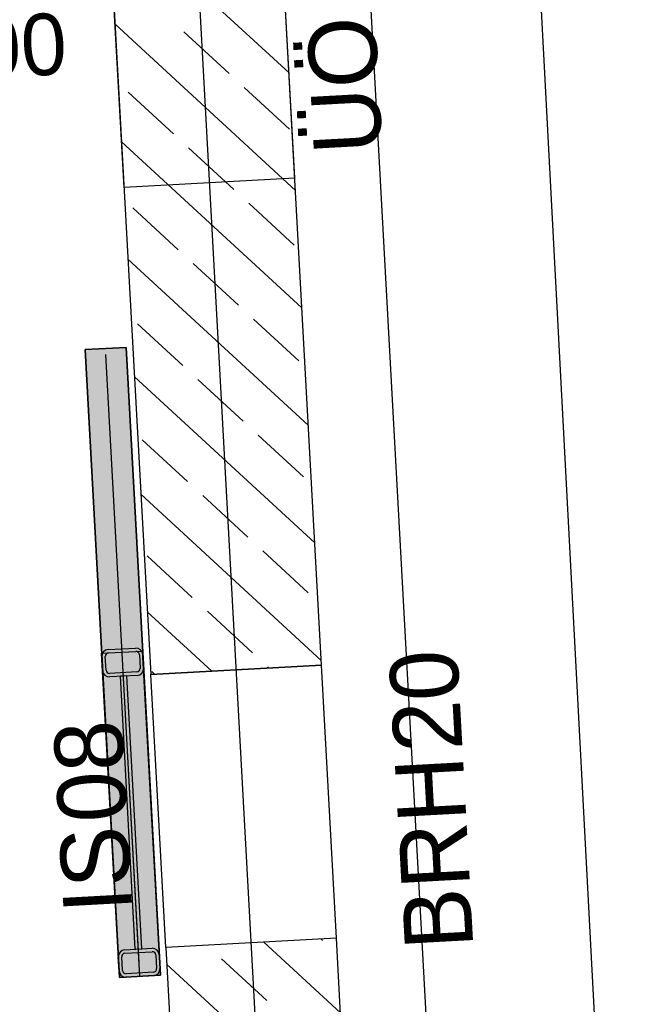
# Model space of a CAD drawing. Extents: x -181 to 1388, y 138 to 979.
# Tile 31 of 82: x 754 to 772, y 348 to 377. Entities that reach past the tile are written whole.
import ezdxf
from ezdxf.lldxf.tags import DXFTag

# ---------------------------------------------------------------- set-up
doc = ezdxf.new("R2010")
doc.units = 0
doc.layers.get('0').update_dxf_attribs({"lineweight": 25})
for name, color, linetype, lineweight, true_color in [('01AFU Allgemein Bemaßung', 7, 'Continuous', 25, 0x848484), ('20 Fundament', 7, 'Continuous', 25, 0x848484), ('20 Höhen Schwellen', 7, 'Continuous', 25, 0x848484), ('20 Innenwände', 7, 'Continuous', 25, 0x848484), ('20 Platzbedarf Schieber', 7, 'Continuous', 25, 0x848484), ('20 Schieber', 7, 'Continuous', 25, 0x848484), ('A-0', 7, 'Continuous', 25, 0x848484)]:
    doc.layers.add(name, color=color, linetype=linetype, lineweight=lineweight, true_color=true_color)
doc.layers.add('02 Raster Gebäude', color=7, linetype='Continuous', lineweight=25)
doc.styles.get("Standard").update_dxf_attribs({"font": 'arial.ttf'})
tags = doc.linetypes.add('Raster', pattern=[0.2, 0.1, -0.05, 0, -0.05]).pattern_tags.tags
tags[10:11] = [DXFTag(74, 4), DXFTag(75, 0), DXFTag(340, '0'), DXFTag(46, 1.0), DXFTag(50, 0.0), DXFTag(44, 0.0), DXFTag(45, 0.0)]
tags[8:9] = [DXFTag(74, 4), DXFTag(75, 0), DXFTag(340, '0'), DXFTag(46, 1.0), DXFTag(50, 0.0), DXFTag(44, 0.0), DXFTag(45, 0.0)]
tags[6:7] = [DXFTag(74, 4), DXFTag(75, 0), DXFTag(340, '0'), DXFTag(46, 1.0), DXFTag(50, 0.0), DXFTag(44, 0.0), DXFTag(45, 0.0)]
tags[4:5] = [DXFTag(74, 4), DXFTag(75, 0), DXFTag(340, '0'), DXFTag(46, 1.0), DXFTag(50, 0.0), DXFTag(44, 0.0), DXFTag(45, 0.0)]
tags = doc.linetypes.add('Strichlinie eng', pattern=[0.115, 0.075, -0.04]).pattern_tags.tags
tags[6:7] = [DXFTag(74, 4), DXFTag(75, 0), DXFTag(340, '0'), DXFTag(46, 1.0), DXFTag(50, 0.0), DXFTag(44, 0.0), DXFTag(45, 0.0)]
tags[4:5] = [DXFTag(74, 4), DXFTag(75, 0), DXFTag(340, '0'), DXFTag(46, 1.0), DXFTag(50, 0.0), DXFTag(44, 0.0), DXFTag(45, 0.0)]
tags = doc.linetypes.add('Strichpunktx2', pattern=[2, 1, -0.5, 0, -0.5]).pattern_tags.tags
tags[10:11] = [DXFTag(74, 4), DXFTag(75, 0), DXFTag(340, '0'), DXFTag(46, 1.0), DXFTag(50, 0.0), DXFTag(44, 0.0), DXFTag(45, 0.0)]
tags[8:9] = [DXFTag(74, 4), DXFTag(75, 0), DXFTag(340, '0'), DXFTag(46, 1.0), DXFTag(50, 0.0), DXFTag(44, 0.0), DXFTag(45, 0.0)]
tags[6:7] = [DXFTag(74, 4), DXFTag(75, 0), DXFTag(340, '0'), DXFTag(46, 1.0), DXFTag(50, 0.0), DXFTag(44, 0.0), DXFTag(45, 0.0)]
tags[4:5] = [DXFTag(74, 4), DXFTag(75, 0), DXFTag(340, '0'), DXFTag(46, 1.0), DXFTag(50, 0.0), DXFTag(44, 0.0), DXFTag(45, 0.0)]
tags = doc.linetypes.add('Öffnungslinie Tür Fenster', pattern=[0.115, 0.075, -0.04]).pattern_tags.tags
tags[6:7] = [DXFTag(74, 4), DXFTag(75, 0), DXFTag(340, '0'), DXFTag(46, 1.0), DXFTag(50, 0.0), DXFTag(44, 0.0), DXFTag(45, 0.0)]
tags[4:5] = [DXFTag(74, 4), DXFTag(75, 0), DXFTag(340, '0'), DXFTag(46, 1.0), DXFTag(50, 0.0), DXFTag(44, 0.0), DXFTag(45, 0.0)]

# ---------------------------------------------------------------- blocks, each defined once
blk = doc.blocks.new('Referenz-A07F5V09WF')
at = {"layer": '01AFU Allgemein Bemaßung', "lineweight": -2}
blk.add_line((762.535, 510.809), (772.405, 324.065), dxfattribs=at)
at = {"layer": '02 Raster Gebäude', "linetype": 'Raster', "lineweight": -2, "ltscale": 56.250004}
blk.add_line((728.663, 942.749), (765.728, 265.637), dxfattribs=at)
at = {"layer": '20 Fundament', "linetype": 'Öffnungslinie Tür Fenster', "lineweight": -2, "ltscale": 56.250004}
blk.add_line((767.346, 327.536), (757.466, 508.042), dxfattribs=at)
at = {"layer": '20 Innenwände', "lineweight": -2}
for p, q in [((763.169, 358.122), (760.026, 415.532)), ((755.034, 415.258), (758.176, 357.849)), ((762.389, 372.375), (761.842, 382.36)), ((757.396, 372.102), (756.85, 382.087)), ((762.22, 375.451), (756.947, 380.314)), ((762.409, 372.013), (757.135, 376.876)), ((760.468, 375.435), (759.145, 376.655)), ((758.841, 373.67), (757.518, 374.891)), ((762.232, 373.808), (760.909, 375.028)), ((762.597, 368.575), (757.323, 373.438)), ((760.605, 372.043), (759.282, 373.264)), ((762.389, 372.375), (757.396, 372.102)), ((758.978, 370.279), (757.655, 371.499)), ((762.37, 370.416), (761.047, 371.637)), ((762.785, 365.137), (757.511, 370)), ((760.743, 368.652), (759.42, 369.872)), ((762.507, 367.025), (761.184, 368.245)), ((759.116, 366.888), (757.793, 368.108)), ((762.973, 361.699), (757.7, 366.561)), ((760.88, 365.261), (759.557, 366.481)), ((762.645, 363.634), (761.321, 364.854)), ((759.253, 363.496), (757.93, 364.717)), ((763.161, 358.261), (757.888, 363.123)), ((761.018, 361.869), (759.695, 363.09)), ((759.391, 360.105), (758.068, 361.325)), ((762.782, 360.242), (761.459, 361.463)), ((759.961, 357.947), (758.076, 359.685)), ((761.155, 358.478), (759.832, 359.698)), ((763.169, 358.122), (758.176, 357.849)), ((758.29, 357.855), (758.205, 357.934)), ((761.632, 358.038), (761.596, 358.071)), ((763.606, 350.134), (763.169, 358.122)), ((758.614, 349.861), (758.176, 357.849)), ((763.606, 350.134), (758.614, 349.861)), ((763.195, 350.068), (763.15, 350.109)), ((765.055, 323.674), (763.606, 350.134)), ((758.614, 349.861), (760.062, 323.401)), ((763.726, 347.946), (761.479, 350.018)), ((761.568, 348.304), (760.244, 349.524)), ((763.914, 344.508), (758.641, 349.371))]:
    blk.add_line(p, q, dxfattribs=at)
at = {"layer": '20 Platzbedarf Schieber', "linetype": 'Strichlinie eng', "lineweight": -2, "ltscale": 56.250004}
for p, q in [((756.254, 367.354), (757.453, 367.42)), ((757.453, 367.42), (758.458, 349.047)), ((757.26, 348.982), (756.254, 367.354)), ((758.458, 349.047), (757.26, 348.982))]:
    blk.add_line(p, q, dxfattribs=at)
at = {"layer": '20 Platzbedarf Schieber', "lineweight": -2}
for points in [[(757.26, 348.982), (756.254, 367.354), (757.26, 367.409)], [(757.453, 348.992), (757.26, 367.409), (757.453, 367.42)], [(757.26, 348.982), (757.26, 367.409), (757.453, 348.992)], [(757.453, 348.992), (757.453, 367.42), (758.458, 349.047)]]:
    blk.add_solid(points, dxfattribs=at)
at = {"layer": '20 Schieber', "linetype": 'Strichpunktx2', "lineweight": -2, "ltscale": 56.250004}
for p, q in [((757.859, 349.014), (756.863, 367.216)), ((757.837, 349.414), (757.361, 358.101))]:
    blk.add_line(p, q, dxfattribs=at)
at = {"layer": '20 Schieber', "lineweight": -2}
for p, q in [((756.741, 358.468), (757.939, 358.533)), ((757.26, 348.982), (756.741, 358.468)), ((756.935, 358.578), (757.734, 358.622)), ((756.94, 358.478), (757.739, 358.522)), ((757.844, 358.428), (757.866, 358.028)), ((758.458, 349.047), (757.939, 358.533)), ((757.944, 358.433), (757.966, 358.034)), ((756.768, 357.968), (756.746, 358.367)), ((756.868, 357.974), (756.846, 358.373)), ((757.772, 357.923), (756.973, 357.879)), ((757.777, 357.823), (756.978, 357.779)), ((757.478, 357.807), (757.278, 357.796)), ((757.278, 357.796), (757.715, 349.808)), ((757.915, 349.819), (757.478, 357.807)), ((757.416, 349.791), (758.215, 349.835)), ((757.715, 349.808), (757.915, 349.819)), ((757.249, 349.181), (757.227, 349.581)), ((757.349, 349.187), (757.327, 349.586)), ((757.421, 349.691), (758.22, 349.735)), ((758.325, 349.641), (758.347, 349.241)), ((758.425, 349.646), (758.447, 349.247)), ((758.458, 349.047), (757.26, 348.982)), ((758.253, 349.136), (757.454, 349.092)), ((758.258, 349.036), (757.459, 348.992))]:
    blk.add_line(p, q, dxfattribs=at)
at = {"layer": '20 Schieber', "linetype": 'ByBlock', "lineweight": -2, "ltscale": 56.250004}
for p, q in [((756.768, 357.968), (756.768, 357.968)), ((756.868, 357.974), (756.868, 357.974)), ((757.249, 349.181), (757.249, 349.181)), ((757.349, 349.187), (757.349, 349.187))]:
    blk.add_line(p, q, dxfattribs=at)
at = {"layer": '20 Schieber', "lineweight": -2}
for centre, major_axis in [((756.946, 358.378), (-0.011, 0.2)), ((756.946, 358.378), (-0.0055, 0.0999)), ((757.745, 358.422), (0.2, 0.011)), ((757.745, 358.422), (0.0999, 0.0055)), ((756.968, 357.979), (-0.2, -0.011)), ((756.968, 357.979), (-0.0999, -0.0055)), ((757.766, 358.023), (0.0055, -0.0999)), ((757.766, 358.023), (0.011, -0.2)), ((757.427, 349.592), (-0.011, 0.2)), ((758.226, 349.635), (0.2, 0.011)), ((757.427, 349.592), (-0.0055, 0.0999)), ((758.226, 349.635), (0.0999, 0.0055)), ((758.247, 349.236), (0.0055, -0.0999)), ((758.247, 349.236), (0.011, -0.2)), ((757.449, 349.192), (-0.2, -0.011)), ((757.449, 349.192), (-0.0999, -0.0055))]:
    blk.add_ellipse(centre, major_axis=major_axis, ratio=1, start_param=0, end_param=1.570796, dxfattribs=at)
at = {"layer": 'A-0', "linetype": 'Continuous', "lineweight": -2, "ltscale": 312.5}
for p, q in [((763.169, 358.122), (760.026, 415.532)), ((755.034, 415.258), (758.176, 357.849)), ((757.453, 367.42), (756.254, 367.354)), ((758.458, 349.047), (757.453, 367.42)), ((756.254, 367.354), (757.26, 348.982)), ((758.176, 357.849), (763.169, 358.122)), ((763.606, 350.134), (758.614, 349.861)), ((765.055, 323.674), (763.606, 350.134)), ((758.614, 349.861), (760.062, 323.401)), ((757.26, 348.982), (758.458, 349.047))]:
    blk.add_line(p, q, dxfattribs=at)
at = {"layer": '20 Höhen Schwellen', "lineweight": -2, "insert": (751.655, 377.001), "char_height": 1.8, "attachment_point": 1, "rotation": 3.1332}
blk.add_mtext('{\\fCentury Gothic;200}', dxfattribs=at)
at = {"layer": '20 Innenwände', "linetype": 'Continuous', "lineweight": -2, "ltscale": 56.250004, "char_height": 2, "attachment_point": 1, "rotation": 93.1332}
for s, insert in [('{\\fCentury Gothic;ÜÖ}', (762.954, 373.029)), ('{\\fCentury Gothic;20}', (765.299, 355.537)), ('{\\fCentury Gothic;08}', (755.488, 353.47)), ('{\\fCentury Gothic;BRH}', (765.615, 349.75)), ('{\\fCentury Gothic;IS}', (755.634, 350.816))]:
    blk.add_mtext(s, dxfattribs=dict(at, insert=insert))

msp = doc.modelspace()

# ---------------------------------------------------------------- block references
at = {"color": 8, "lineweight": 25, "ltscale": 1250, "true_color": 0x808080}
msp.add_blockref('Referenz-A07F5V09WF', (0, 0), dxfattribs=at)

doc.saveas('drawing.dxf')
